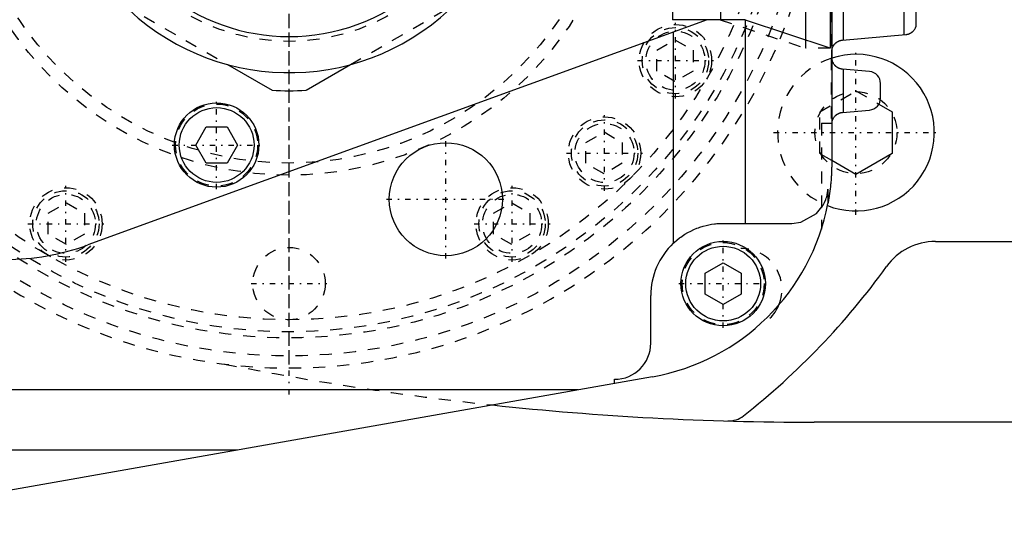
# Model space of a CAD drawing. Extents: x -342 to 171, y -70 to 70.
# Tile 3 of 10: x -192 to -111, y -56 to -15. Entities that reach past the tile are written whole.
import ezdxf

# ---------------------------------------------------------------- set-up
doc = ezdxf.new("R2010")
doc.units = 0
doc.linetypes.add('CENTER', pattern=[1.5, 0.45, -0.5, 0.05, -0.5])
doc.linetypes.add('DASHED', pattern=[2, 1, -1])
for name, color, linetype in [('AM_0', 7, 'CONTINUOUS'), ('AM_3', 7, 'DASHED'), ('AM_7', 7, 'CENTER')]:
    doc.layers.add(name, color=color, linetype=linetype)

msp = doc.modelspace()

# ---------------------------------------------------------------- linework, layer by layer
at = {"layer": 'AM_0', "color": 7, "linetype": 'CONTINUOUS'}
for p, q in [((-138.197, -14.25), (-138.197, -15.1)), ((-134.203, -15.1), (-134.203, -14.25)), ((-127.139, -16.803), (-127.139, -14.25)), ((-125.123, -14.25), (-125.123, -17.475)), ((-125, -14.25), (-125, -27)), ((-124.035, -16.79), (-124.035, -14.25)), ((-119, -16.345), (-119, -14.25)), ((-118, -15.649), (-118, -14.358)), ((-135.329, -15.1), (-186.686, -33.793)), ((-132.559, -15.1), (-138.197, -15.1)), ((-132.144, -32), (-132.144, -15.133)), ((-125.123, -17.475), (-132.144, -15.133)), ((-138.136, -16.122), (-138.136, -33.653)), ((-124.114, -16.797), (-118.862, -16.333)), ((-124.98, -18.26), (-124.98, -17.891)), ((-175.101, -18.821), (-171.409, -20.953)), ((-168.591, -20.953), (-164.899, -18.821)), ((-121.863, -19.404), (-124.113, -19.206)), ((-124.035, -22.787), (-124.035, -19.213)), ((-120.95, -21.6), (-120.95, -20.4)), ((-124.113, -22.794), (-121.863, -22.596)), ((-121.088, -22.106), (-119.988, -22.741)), ((-119.988, -22.741), (-119.988, -26.205)), ((-177.732, -25.5), (-176.866, -24)), ((-176.866, -24), (-175.134, -24)), ((-175.134, -24), (-174.268, -25.5)), ((-124.979, -23.7), (-125.001, -23.7)), ((-176.866, -27), (-177.732, -25.5)), ((-174.268, -25.5), (-175.134, -27)), ((-122.988, -27.937), (-125, -26.775)), ((-119.988, -26.205), (-122.988, -27.937)), ((-175.134, -27), (-176.866, -27)), ((-125.314, -29.163), (-125.314, -30.35)), ((-134, -32), (-128.31, -32)), ((-116.393, -33.5), (-65.527, -33.5)), ((-135.5, -36.134), (-134, -35.268)), ((-134, -35.268), (-132.5, -36.134)), ((-135.5, -37.866), (-135.5, -36.134)), ((-132.5, -36.134), (-132.5, -37.866)), ((-140, -41.94), (-140, -38)), ((-134, -38.732), (-135.5, -37.866)), ((-132.5, -37.866), (-134, -38.732)), ((-139.867, -44.725), (-206.349, -56.476)), ((-143, -45.279), (-143, -44.94)), ((-146.023, -45.813), (-254.215, -45.813)), ((0, -48.5), (-126.46, -48.5)), ((-267.141, -50.806), (-174.273, -50.806))]:
    msp.add_line(p, q, dxfattribs=at)
for points in [[(-132.144, -15.133, 0), (-132.147, -15.133, 0), (-132.155, -15.131, 0), (-132.164, -15.129, 0), (-132.17, -15.128, 0), (-132.176, -15.127, 0), (-132.189, -15.125, 0), (-132.205, -15.123, 0), (-132.222, -15.121, 0), (-132.241, -15.119, 0), (-132.263, -15.117, 0), (-132.274, -15.117, 0), (-132.286, -15.116, 0), (-132.311, -15.114, 0), (-132.338, -15.112, 0), (-132.367, -15.11, 0), (-132.397, -15.108, 0), (-132.43, -15.106, 0), (-132.447, -15.105, 0), (-132.464, -15.105, 0), (-132.501, -15.103, 0), (-132.539, -15.101, 0), (-132.559, -15.1, 0)], [(-118.862, -16.333, 0), (-118.854, -16.332, 0), (-118.839, -16.331, 0), (-118.823, -16.329, 0), (-118.816, -16.328, 0), (-118.808, -16.327, 0), (-118.793, -16.325, 0), (-118.777, -16.322, 0), (-118.762, -16.319, 0), (-118.747, -16.316, 0), (-118.732, -16.313, 0), (-118.724, -16.311, 0), (-118.717, -16.309, 0), (-118.702, -16.306, 0), (-118.688, -16.302, 0), (-118.673, -16.298, 0), (-118.659, -16.294, 0), (-118.644, -16.289, 0), (-118.637, -16.287, 0), (-118.63, -16.284, 0), (-118.616, -16.28, 0), (-118.602, -16.275, 0), (-118.595, -16.272, 0), (-118.588, -16.269, 0), (-118.575, -16.264, 0), (-118.562, -16.258, 0), (-118.555, -16.256, 0), (-118.548, -16.253, 0), (-118.535, -16.247, 0), (-118.523, -16.241, 0), (-118.51, -16.235, 0), (-118.498, -16.229, 0), (-118.485, -16.223, 0), (-118.479, -16.219, 0), (-118.473, -16.216, 0), (-118.462, -16.21, 0), (-118.45, -16.203, 0), (-118.439, -16.196, 0), (-118.428, -16.19, 0), (-118.417, -16.183, 0), (-118.411, -16.179, 0), (-118.406, -16.176, 0), (-118.395, -16.169, 0), (-118.384, -16.162, 0), (-118.374, -16.154, 0), (-118.364, -16.147, 0), (-118.354, -16.14, 0), (-118.348, -16.136, 0), (-118.344, -16.132, 0), (-118.334, -16.124, 0), (-118.324, -16.117, 0), (-118.314, -16.109, 0), (-118.305, -16.101, 0), (-118.296, -16.093, 0), (-118.291, -16.089, 0), (-118.287, -16.085, 0), (-118.278, -16.077, 0), (-118.269, -16.069, 0), (-118.239, -16.04, 0), (-118.215, -16.015, 0), (-118.192, -15.99, 0), (-118.151, -15.938, 0), (-118.115, -15.886, 0), (-118.083, -15.836, 0), (-118.057, -15.788, 0), (-118.045, -15.761, 0), (-118.041, -15.754, 0), (-118.038, -15.747, 0), (-118.036, -15.743, 0), (-118.035, -15.74, 0), (-118.032, -15.733, 0), (-118.029, -15.726, 0), (-118.027, -15.723, 0), (-118.026, -15.719, 0), (-118.023, -15.713, 0), (-118.021, -15.707, 0), (-118.02, -15.704, 0), (-118.018, -15.701, 0), (-118.016, -15.695, 0), (-118.014, -15.689, 0), (-118.012, -15.684, 0), (-118.01, -15.679, 0), (-118.009, -15.674, 0), (-118.008, -15.672, 0), (-118.007, -15.67, 0), (-118.005, -15.665, 0), (-118.004, -15.662, 0), (-118.003, -15.658, 0), (-118.002, -15.656, 0), (-118.001, -15.653, 0), (-118.001, -15.652, 0), (-118.001, -15.651, 0), (-118, -15.65, 0), (-118, -15.649, 0), (-118, -15.649, 0)], [(-124.98, -17.891, 0), (-124.981, -17.884, 0), (-124.983, -17.871, 0), (-124.984, -17.857, 0), (-124.985, -17.85, 0), (-124.986, -17.843, 0), (-124.987, -17.828, 0), (-124.988, -17.814, 0), (-124.989, -17.799, 0), (-124.99, -17.783, 0), (-124.99, -17.768, 0), (-124.99, -17.76, 0), (-124.99, -17.751, 0), (-124.99, -17.735, 0), (-124.989, -17.72, 0), (-124.989, -17.705, 0), (-124.988, -17.69, 0), (-124.987, -17.675, 0), (-124.986, -17.668, 0), (-124.986, -17.661, 0), (-124.984, -17.647, 0), (-124.982, -17.633, 0), (-124.982, -17.626, 0), (-124.981, -17.619, 0), (-124.979, -17.606, 0), (-124.976, -17.592, 0), (-124.975, -17.586, 0), (-124.974, -17.579, 0), (-124.972, -17.566, 0), (-124.969, -17.553, 0), (-124.966, -17.54, 0), (-124.963, -17.527, 0), (-124.96, -17.514, 0), (-124.958, -17.508, 0), (-124.956, -17.502, 0), (-124.953, -17.489, 0), (-124.949, -17.476, 0), (-124.945, -17.464, 0), (-124.941, -17.452, 0), (-124.937, -17.439, 0), (-124.935, -17.433, 0), (-124.933, -17.427, 0), (-124.928, -17.414, 0), (-124.924, -17.402, 0), (-124.906, -17.36, 0), (-124.87, -17.288, 0), (-124.828, -17.219, 0), (-124.805, -17.186, 0), (-124.801, -17.18, 0), (-124.792, -17.17, 0), (-124.784, -17.159, 0), (-124.78, -17.154, 0), (-124.776, -17.148, 0), (-124.767, -17.138, 0), (-124.758, -17.127, 0), (-124.749, -17.117, 0), (-124.74, -17.107, 0), (-124.731, -17.097, 0), (-124.726, -17.092, 0), (-124.721, -17.087, 0), (-124.712, -17.077, 0), (-124.702, -17.068, 0), (-124.692, -17.058, 0), (-124.682, -17.048, 0), (-124.672, -17.039, 0), (-124.666, -17.034, 0), (-124.661, -17.03, 0), (-124.65, -17.02, 0), (-124.639, -17.011, 0), (-124.628, -17.002, 0), (-124.616, -16.993, 0), (-124.605, -16.984, 0), (-124.599, -16.98, 0), (-124.593, -16.975, 0), (-124.58, -16.966, 0), (-124.568, -16.958, 0), (-124.555, -16.95, 0), (-124.543, -16.941, 0), (-124.53, -16.933, 0), (-124.523, -16.929, 0), (-124.516, -16.925, 0), (-124.503, -16.918, 0), (-124.49, -16.91, 0), (-124.476, -16.903, 0), (-124.462, -16.896, 0), (-124.448, -16.889, 0), (-124.441, -16.885, 0), (-124.434, -16.882, 0), (-124.419, -16.875, 0), (-124.405, -16.869, 0), (-124.397, -16.866, 0), (-124.39, -16.863, 0), (-124.375, -16.857, 0), (-124.36, -16.851, 0), (-124.352, -16.849, 0), (-124.345, -16.846, 0), (-124.33, -16.841, 0), (-124.314, -16.836, 0), (-124.299, -16.831, 0), (-124.283, -16.827, 0), (-124.267, -16.823, 0), (-124.259, -16.821, 0), (-124.251, -16.819, 0), (-124.236, -16.815, 0), (-124.22, -16.812, 0), (-124.204, -16.809, 0), (-124.187, -16.806, 0), (-124.171, -16.803, 0), (-124.163, -16.802, 0), (-124.155, -16.801, 0), (-124.139, -16.799, 0), (-124.123, -16.797, 0), (-124.114, -16.797, 0)], [(-124.113, -19.206, 0), (-124.12, -19.206, 0), (-124.135, -19.204, 0), (-124.149, -19.202, 0), (-124.157, -19.202, 0), (-124.164, -19.201, 0), (-124.178, -19.198, 0), (-124.193, -19.196, 0), (-124.207, -19.193, 0), (-124.222, -19.19, 0), (-124.236, -19.187, 0), (-124.243, -19.186, 0), (-124.25, -19.184, 0), (-124.264, -19.181, 0), (-124.278, -19.177, 0), (-124.292, -19.173, 0), (-124.306, -19.169, 0), (-124.32, -19.165, 0), (-124.327, -19.162, 0), (-124.334, -19.16, 0), (-124.347, -19.155, 0), (-124.361, -19.151, 0), (-124.368, -19.148, 0), (-124.374, -19.145, 0), (-124.388, -19.14, 0), (-124.401, -19.135, 0), (-124.407, -19.132, 0), (-124.414, -19.129, 0), (-124.427, -19.123, 0), (-124.44, -19.117, 0), (-124.452, -19.111, 0), (-124.465, -19.105, 0), (-124.477, -19.098, 0), (-124.483, -19.095, 0), (-124.489, -19.092, 0), (-124.501, -19.085, 0), (-124.513, -19.078, 0), (-124.525, -19.071, 0), (-124.537, -19.063, 0), (-124.548, -19.056, 0), (-124.554, -19.052, 0), (-124.56, -19.049, 0), (-124.571, -19.041, 0), (-124.582, -19.033, 0), (-124.593, -19.025, 0), (-124.603, -19.018, 0), (-124.614, -19.009, 0), (-124.619, -19.005, 0), (-124.624, -19.001, 0), (-124.634, -18.993, 0), (-124.644, -18.985, 0), (-124.654, -18.976, 0), (-124.663, -18.968, 0), (-124.673, -18.96, 0), (-124.677, -18.955, 0), (-124.682, -18.951, 0), (-124.691, -18.942, 0), (-124.7, -18.934, 0), (-124.708, -18.925, 0), (-124.717, -18.916, 0), (-124.725, -18.907, 0), (-124.73, -18.903, 0), (-124.734, -18.898, 0), (-124.742, -18.889, 0), (-124.75, -18.88, 0), (-124.754, -18.875, 0), (-124.777, -18.847, 0), (-124.82, -18.787, 0), (-124.859, -18.725, 0), (-124.892, -18.66, 0), (-124.909, -18.621, 0), (-124.913, -18.61, 0), (-124.917, -18.599, 0), (-124.92, -18.593, 0), (-124.922, -18.588, 0), (-124.926, -18.576, 0), (-124.93, -18.565, 0), (-124.933, -18.554, 0), (-124.937, -18.542, 0), (-124.941, -18.531, 0), (-124.942, -18.525, 0), (-124.944, -18.519, 0), (-124.947, -18.508, 0), (-124.95, -18.496, 0), (-124.952, -18.49, 0), (-124.953, -18.484, 0), (-124.956, -18.473, 0), (-124.959, -18.461, 0), (-124.96, -18.455, 0), (-124.961, -18.449, 0), (-124.963, -18.437, 0), (-124.966, -18.425, 0), (-124.968, -18.412, 0), (-124.97, -18.4, 0), (-124.971, -18.387, 0), (-124.972, -18.381, 0), (-124.973, -18.375, 0), (-124.974, -18.362, 0), (-124.976, -18.349, 0), (-124.977, -18.336, 0), (-124.978, -18.323, 0), (-124.979, -18.309, 0), (-124.979, -18.302, 0), (-124.979, -18.295, 0), (-124.98, -18.281, 0), (-124.98, -18.267, 0), (-124.98, -18.26, 0)], [(-124.979, -23.7, 0), (-124.979, -23.693, 0), (-124.978, -23.68, 0), (-124.977, -23.667, 0), (-124.977, -23.661, 0), (-124.976, -23.654, 0), (-124.975, -23.642, 0), (-124.974, -23.629, 0), (-124.972, -23.617, 0), (-124.97, -23.605, 0), (-124.968, -23.593, 0), (-124.968, -23.587, 0), (-124.967, -23.581, 0), (-124.964, -23.569, 0), (-124.962, -23.557, 0), (-124.96, -23.545, 0), (-124.957, -23.534, 0), (-124.955, -23.522, 0), (-124.953, -23.516, 0), (-124.952, -23.511, 0), (-124.949, -23.499, 0), (-124.946, -23.488, 0), (-124.944, -23.482, 0), (-124.943, -23.477, 0), (-124.939, -23.465, 0), (-124.936, -23.454, 0), (-124.934, -23.449, 0), (-124.932, -23.443, 0), (-124.929, -23.432, 0), (-124.925, -23.421, 0), (-124.91, -23.383, 0), (-124.881, -23.319, 0), (-124.848, -23.256, 0), (-124.809, -23.196, 0), (-124.766, -23.139, 0), (-124.743, -23.112, 0), (-124.718, -23.085, 0), (-124.689, -23.055, 0), (-124.68, -23.047, 0), (-124.671, -23.039, 0), (-124.666, -23.035, 0), (-124.662, -23.031, 0), (-124.652, -23.022, 0), (-124.643, -23.014, 0), (-124.633, -23.006, 0), (-124.623, -22.998, 0), (-124.613, -22.99, 0), (-124.608, -22.986, 0), (-124.603, -22.982, 0), (-124.593, -22.975, 0), (-124.582, -22.967, 0), (-124.572, -22.96, 0), (-124.561, -22.952, 0), (-124.55, -22.945, 0), (-124.544, -22.941, 0), (-124.539, -22.938, 0), (-124.527, -22.931, 0), (-124.516, -22.924, 0), (-124.504, -22.917, 0), (-124.492, -22.91, 0), (-124.481, -22.904, 0), (-124.475, -22.9, 0), (-124.469, -22.897, 0), (-124.456, -22.891, 0), (-124.444, -22.885, 0), (-124.432, -22.879, 0), (-124.419, -22.873, 0), (-124.406, -22.868, 0), (-124.4, -22.865, 0), (-124.394, -22.862, 0), (-124.381, -22.857, 0), (-124.368, -22.852, 0), (-124.361, -22.85, 0), (-124.355, -22.847, 0), (-124.341, -22.843, 0), (-124.328, -22.838, 0), (-124.321, -22.836, 0), (-124.315, -22.834, 0), (-124.301, -22.83, 0), (-124.288, -22.826, 0), (-124.274, -22.822, 0), (-124.26, -22.818, 0), (-124.246, -22.815, 0), (-124.24, -22.813, 0), (-124.233, -22.812, 0), (-124.219, -22.809, 0), (-124.205, -22.806, 0), (-124.191, -22.804, 0), (-124.177, -22.801, 0), (-124.163, -22.799, 0), (-124.156, -22.798, 0), (-124.148, -22.797, 0), (-124.134, -22.796, 0), (-124.12, -22.794, 0), (-124.113, -22.794, 0)], [(-125, -27, 0), (-125, -27.016, 0), (-125, -27.047, 0), (-125, -27.078, 0), (-125, -27.094, 0), (-125, -27.109, 0), (-125.001, -27.14, 0), (-125.001, -27.172, 0), (-125.001, -27.203, 0), (-125.002, -27.234, 0), (-125.002, -27.265, 0), (-125.002, -27.281, 0), (-125.002, -27.296, 0), (-125.003, -27.328, 0), (-125.004, -27.359, 0), (-125.004, -27.39, 0), (-125.005, -27.421, 0), (-125.006, -27.452, 0), (-125.006, -27.468, 0), (-125.006, -27.484, 0), (-125.007, -27.515, 0), (-125.008, -27.546, 0), (-125.009, -27.561, 0), (-125.009, -27.577, 0), (-125.01, -27.608, 0), (-125.011, -27.639, 0), (-125.012, -27.655, 0), (-125.012, -27.671, 0), (-125.014, -27.702, 0), (-125.015, -27.733, 0), (-125.016, -27.764, 0), (-125.018, -27.795, 0), (-125.019, -27.826, 0), (-125.02, -27.842, 0), (-125.02, -27.858, 0), (-125.022, -27.889, 0), (-125.024, -27.92, 0), (-125.025, -27.951, 0), (-125.027, -27.982, 0), (-125.029, -28.013, 0), (-125.029, -28.029, 0), (-125.03, -28.045, 0), (-125.032, -28.076, 0), (-125.034, -28.107, 0), (-125.036, -28.138, 0), (-125.038, -28.169, 0), (-125.04, -28.2, 0), (-125.041, -28.216, 0), (-125.042, -28.231, 0), (-125.044, -28.263, 0), (-125.047, -28.294, 0), (-125.055, -28.403, 0), (-125.07, -28.589, 0), (-125.079, -28.682, 0), (-125.088, -28.775, 0), (-125.107, -28.962, 0), (-125.129, -29.148, 0), (-125.152, -29.333, 0), (-125.177, -29.519, 0), (-125.204, -29.704, 0), (-125.219, -29.797, 0), (-125.233, -29.889, 0), (-125.264, -30.074, 0), (-125.297, -30.258, 0), (-125.314, -30.35, 0)], [(-128.31, -32, 0), (-127.56, -31.905, 0), (-126.247, -31.178, 0), (-125.703, -30.485, 0), (-125.588, -30.26, 0), (-125.491, -30.027, 0), (-125.45, -29.907, 0), (-125.415, -29.786, 0), (-125.38, -29.643, 0), (-125.371, -29.602, 0), (-125.363, -29.56, 0), (-125.359, -29.539, 0), (-125.355, -29.519, 0), (-125.348, -29.477, 0), (-125.342, -29.436, 0), (-125.336, -29.394, 0), (-125.331, -29.352, 0), (-125.326, -29.31, 0), (-125.324, -29.289, 0), (-125.322, -29.268, 0), (-125.32, -29.244, 0), (-125.319, -29.237, 0), (-125.319, -29.23, 0), (-125.319, -29.226, 0), (-125.318, -29.223, 0), (-125.318, -29.216, 0), (-125.317, -29.209, 0), (-125.317, -29.202, 0), (-125.316, -29.195, 0), (-125.316, -29.188, 0), (-125.316, -29.184, 0), (-125.315, -29.181, 0), (-125.315, -29.174, 0), (-125.315, -29.167, 0), (-125.314, -29.163, 0)], [(-138.136, -33.653, 0), (-138.036, -33.56, 0), (-137.831, -33.383, 0), (-137.62, -33.215, 0), (-137.513, -33.136, 0), (-137.403, -33.058, 0), (-137.173, -32.908, 0), (-136.934, -32.766, 0), (-136.687, -32.635, 0), (-136.434, -32.516, 0), (-136.179, -32.41, 0), (-136.051, -32.361, 0), (-135.923, -32.317, 0), (-135.671, -32.237, 0), (-135.423, -32.171, 0), (-135.183, -32.118, 0), (-134.954, -32.076, 0), (-134.731, -32.045, 0), (-134.622, -32.032, 0), (-134.514, -32.022, 0), (-134.303, -32.008, 0), (-134.099, -32.001, 0), (-134, -32, 0)]]:
    msp.add_polyline3d(points, dxfattribs=at)
for centre, radius in [((-176, -25.5), 3.5), ((-176, -25.5), 3.1), ((-157, -30), 4.689), ((-134, -37), 3.5), ((-134, -37), 3.1)]:
    msp.add_circle(centre, radius, dxfattribs=at)
for centre, radius, start, end in [((-170, 0), 19.5, 46.95092, 313.04908), ((-170, 0), 16.5, 59.72736, 300.27264), ((-122.988, -24.473), 6.5, 248.70259, 107.8393), ((-121.95, -20.4), 1, 0, 84.98547), ((-170, 0), 21, 266.15315, 273.84685), ((-121.95, -21.6), 1, 275.01453, 0), ((-143, -27), 18, 280.02335, 349.27471), ((-193.53, -15), 20, 270, 290.01097), ((-134, -38), 6, 133.5733, 180), ((-116.393, -38.5), 5, 90, 144.31467), ((-170, 0), 61, 308.14829, 324.31466), ((-132.523, -37.477), 3.4, 315, 337.73954), ((-143, -41.94), 3, 270, 0), ((-126.46, 201.5), 250, 263.87286, 270), ((-133.556, -46.398), 2, 268.36043, 308.14826)]:
    msp.add_arc(centre, radius, start, end, dxfattribs=at)
at = {"layer": 'AM_3', "color": 6, "linetype": 'DASHED'}
for p, q in [((-125.035, 23.7), (-125.035, -23.7)), ((-125.035, 23.7), (-125.035, -23.7)), ((-164.899, -18.821), (-152.559, -11.696)), ((-183.749, -13.828), (-175.101, -18.821)), ((-134.26, -15.1), (-127.139, -17.475)), ((-139.5, -17.634), (-138, -16.768)), ((-138, -16.768), (-136.5, -17.634)), ((-127.139, -17.475), (-127.139, -16.803)), ((-139.5, -19.366), (-139.5, -17.634)), ((-136.5, -17.634), (-136.5, -19.366)), ((-125.123, -17.475), (-127.139, -17.475)), ((-138, -20.232), (-139.5, -19.366)), ((-136.5, -19.366), (-138, -20.232)), ((-125.988, -22.741), (-122.988, -21.009)), ((-122.988, -21.009), (-121.088, -22.106)), ((-125.988, -26.205), (-125.988, -22.741)), ((-145.379, -25.286), (-143.879, -24.42)), ((-143.879, -24.42), (-142.379, -25.286)), ((-125.855, -23.7), (-125.001, -23.7)), ((-125.855, -23.7), (-125.855, -32.483)), ((-145.379, -27.018), (-145.379, -25.286)), ((-142.379, -25.286), (-142.379, -27.018)), ((-125, -26.775), (-125.988, -26.205)), ((-143.879, -27.884), (-145.379, -27.018)), ((-142.379, -27.018), (-143.879, -27.884)), ((-189.963, -31.155), (-188.463, -30.289)), ((-188.463, -30.289), (-186.963, -31.155)), ((-153.037, -31.155), (-151.537, -30.289)), ((-151.537, -30.289), (-150.037, -31.155)), ((-189.963, -32.887), (-189.963, -31.155)), ((-186.963, -31.155), (-186.963, -32.887)), ((-153.037, -32.887), (-153.037, -31.155)), ((-150.037, -31.155), (-150.037, -32.887)), ((-188.463, -33.754), (-189.963, -32.887)), ((-186.963, -32.887), (-188.463, -33.754)), ((-151.537, -33.754), (-153.037, -32.887)), ((-150.037, -32.887), (-151.537, -33.754))]:
    msp.add_line(p, q, dxfattribs=at)
for centre, radius in [((-170, 0), 43), ((-170, 0), 41.5), ((-170, 0), 41), ((-170, 0), 40), ((-170, 0), 28), ((-170, 0), 27), ((-170, 0), 16.899), ((-137.957, -18.5), 3), ((-137.957, -18.5), 2.75), ((-137.957, -18.5), 2.45), ((-122.988, -24.473), 3.4), ((-176, -25.5), 3.4), ((-143.837, -26.163), 3), ((-143.837, -26.163), 2.75), ((-143.837, -26.163), 2.45), ((-188.5, -32.043), 3), ((-188.5, -32.043), 2.75), ((-151.5, -32.043), 3), ((-151.5, -32.043), 2.75), ((-188.5, -32.043), 2.45), ((-151.5, -32.043), 2.45), ((-170, -37), 3), ((-134, -37), 3.4)]:
    msp.add_circle(centre, radius, dxfattribs=at)
for centre, radius, start, end in [((-170, 0), 44, 194.47751, 165.52249), ((-122.988, -24.473), 6.5, 107.8393, 248.70259), ((-132.523, -37.477), 3.4, 337.73954, 90), ((-126.46, 201.5), 250, 258.72438, 263.87286)]:
    msp.add_arc(centre, radius, start, end, dxfattribs=at)
at = {"layer": 'AM_7', "color": 4, "linetype": 'CENTER'}
for p, q in [((-170, -46.2), (-170, 46.2)), ((-170, -43.575), (-170, 43.575)), ((-137.957, -21.65), (-137.957, -15.35)), ((-122.988, -31.298), (-122.988, -17.648)), ((-141.107, -18.5), (-134.807, -18.5)), ((-176, -29.175), (-176, -21.825)), ((-143.837, -29.313), (-143.837, -23.013)), ((-129.813, -24.473), (-116.163, -24.473)), ((-157, -34.923), (-157, -25.077)), ((-179.675, -25.5), (-172.325, -25.5)), ((-146.987, -26.163), (-140.687, -26.163)), ((-188.5, -35.193), (-188.5, -28.893)), ((-151.5, -35.193), (-151.5, -28.893)), ((-161.923, -30), (-152.077, -30)), ((-191.65, -32.043), (-185.35, -32.043)), ((-154.65, -32.043), (-148.35, -32.043)), ((-134, -40.675), (-134, -33.325)), ((-173.15, -37), (-166.85, -37)), ((-137.675, -37), (-130.325, -37))]:
    msp.add_line(p, q, dxfattribs=at)

doc.saveas('drawing.dxf')
